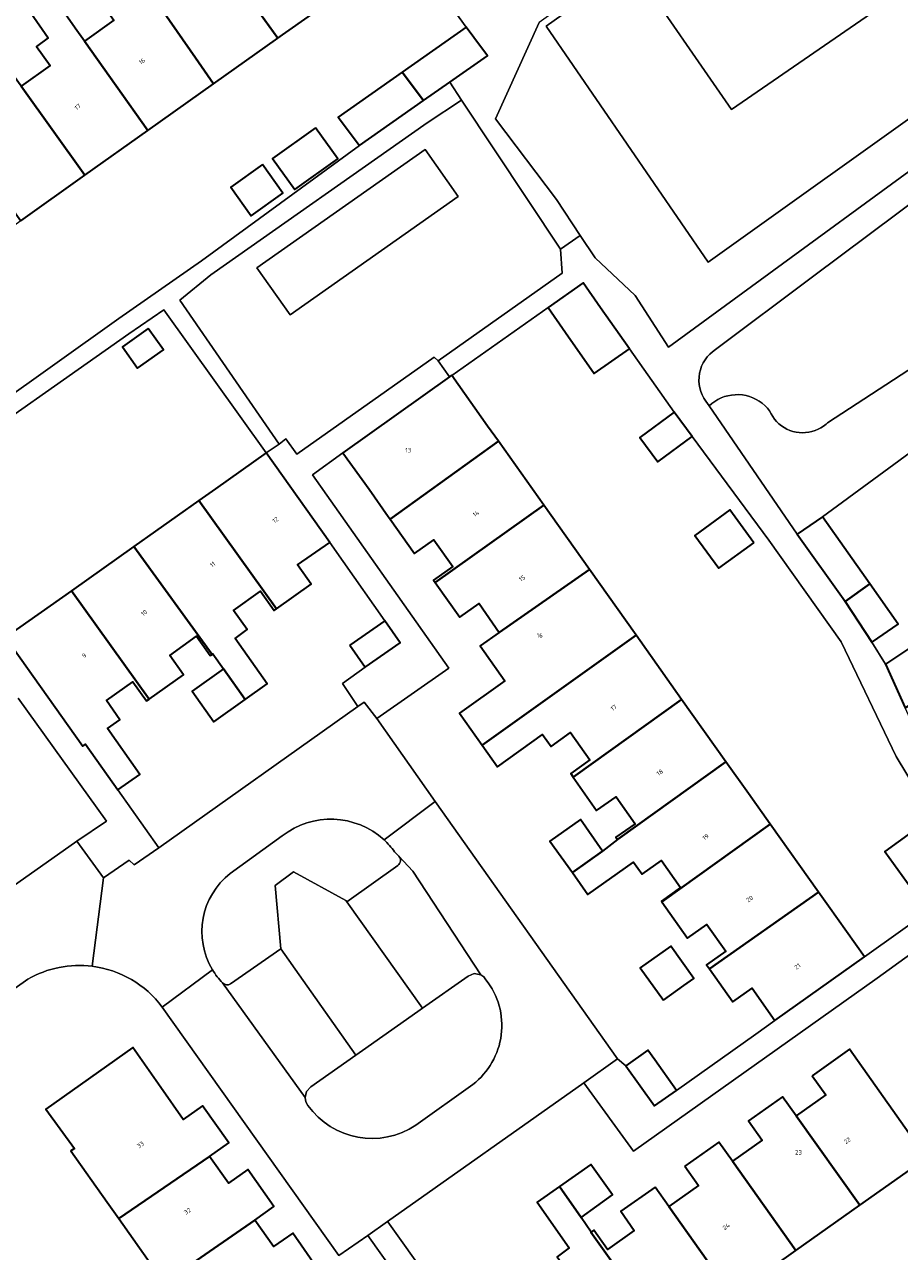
# Model space of a CAD drawing. Header units: metres. Extents: x 197700 to 204338, y 317132 to 325229.
# Tile 137 of 256: x 200026 to 200096, y 317895 to 317994. Entities that reach past the tile are written whole.
import ezdxf
from ezdxf.enums import TextEntityAlignment as Align

# ---------------------------------------------------------------- set-up
doc = ezdxf.new("R2010")
doc.units = ezdxf.units.M
for name, color, linetype, lineweight in [('B-WE-GR-BEPLANTING_CULTUUR_BOSPLANTSOEN-GV', 90, 'Continuous', 18), ('B-WE-GR-BEPLANTING_CULTUUR_HEESTERS-GV', 90, 'Continuous', 18), ('B-WE-IE-TERREINAFSCHEIDING_KUNSTMATIG_HEKWERK-G', 20, 'IE-TERREINAFSCHEIDING-KUNSTMATIG', 18), ('B-WE-OG-BEBOUWING-GV', 7, 'Continuous', 35), ('B-WE-OG-BEBOUWING-T18', 10, 'Continuous', 18), ('B-WE-OG-TERREIN_CULTUURSCHEIDING-GV', 7, 'Continuous', 18), ('B-WE-OG-TERREIN_ERF-GV', 7, 'Continuous', 18), ('B-WE-OG-TERREIN_ONBEGROEID-GV', 7, 'Continuous', 18), ('B-WE-VH-VERHARDING_BETONSTRAATSTEEN-GV', 252, 'Continuous', 18), ('B-WE-VH-VERHARDING_HALFVERHARDING-GV', 252, 'Continuous', 18), ('B-WE-VH-VERHARDING_OPEN-GV', 252, 'Continuous', 18), ('B-WE-VH-VERHARDING_TEGEL-GV', 252, 'Continuous', 18)]:
    doc.layers.add(name, color=color, linetype=linetype, lineweight=lineweight)
doc.styles.add('NLCS-ISO-M200-T18', font='NLCS-ISO.ttf', dxfattribs={"height": 0.36})
doc.linetypes.add('IE-TERREINAFSCHEIDING-KUNSTMATIG', pattern='A,4,[82,NLCS.SHX,S=0.75,R=90,X=0,Y=0],4,-2', length=10)

msp = doc.modelspace()

# ---------------------------------------------------------------- linework, layer by layer
at = {"layer": 'B-WE-GR-BEPLANTING_CULTUUR_BOSPLANTSOEN-GV'}
msp.add_lwpolyline([(200102.837, 317969.898), (200090.439, 317961.814), (200090.325, 317961.71), (200090.121, 317961.55), (200089.904, 317961.41), (200089.676, 317961.289), (200089.437, 317961.189), (200089.191, 317961.111), (200088.939, 317961.056), (200088.682, 317961.023), (200088.424, 317961.013), (200088.166, 317961.026), (200087.91, 317961.062), (200087.658, 317961.121), (200087.413, 317961.202), (200087.176, 317961.305), (200086.949, 317961.428), (200086.734, 317961.572), (200086.532, 317961.734), (200086.346, 317961.913), (200086.177, 317962.108), (200086.025, 317962.318), (200085.893, 317962.54), (200085.782, 317962.773), (200085.613, 317962.981), (200085.409, 317963.191), (200085.187, 317963.382), (200084.949, 317963.552), (200084.697, 317963.701), (200084.433, 317963.826), (200084.158, 317963.927), (200083.876, 317964.004), (200083.587, 317964.054), (200083.296, 317964.079), (200083.003, 317964.078), (200082.712, 317964.051), (200082.424, 317963.997), (200082.142, 317963.918), (200081.869, 317963.815), (200081.605, 317963.687), (200081.354, 317963.536), (200081.118, 317963.364), (200080.907, 317963.179), (200088.005, 317952.83), (200090.037, 317954.239), (200098.304, 317960.315)], dxfattribs=at)
at = {"layer": 'B-WE-GR-BEPLANTING_CULTUUR_HEESTERS-GV'}
msp.add_lwpolyline([(200046.412, 317919.43), (200052.448, 317910.872), (200052.976, 317911.242), (200057.442, 317914.376), (200057.83, 317914.648), (200051.728, 317923.212), (200051.642, 317923.333), (200047.414, 317925.642), (200045.937, 317924.547)], close=True, dxfattribs=at)
at = {"layer": 'B-WE-IE-TERREINAFSCHEIDING_KUNSTMATIG_HEKWERK-G'}
for points in [[(200080.821, 317974.753), (200067.791, 317993.776)], [(200100.274, 317988.645), (200080.821, 317974.753)], [(200098.304, 317960.315), (200090.037, 317954.239)], [(200094.019, 317944.143), (200095.116, 317942.379)]]:
    msp.add_lwpolyline(points, dxfattribs=at)
at = {"layer": 'B-WE-OG-BEBOUWING-GV'}
for points in [[(200039.885, 318001.518), (200046.17, 317992.806), (200046.532, 317993.063), (200051.2, 317996.378), (200046.071, 318003.599), (200044.972, 318005.147), (200042.299, 318003.236)], [(200046.17, 317992.806), (200039.885, 318001.518), (200037.162, 317999.573), (200038.266, 317998.027), (200035.948, 317996.377), (200039.535, 317991.206), (200040.982, 317989.122)], [(200028.648, 317995.301), (200026.749, 317997.697), (200025.105, 317996.52), (200027.661, 317992.822), (200026.716, 317992.137), (200027.831, 317990.599), (200025.477, 317988.946), (200030.616, 317981.76), (200035.682, 317985.358), (200030.581, 317992.559), (200029.832, 317993.616)], [(200040.982, 317989.122), (200039.535, 317991.206), (200035.948, 317996.377), (200034.846, 317997.925), (200031.84, 317995.786), (200032.191, 317995.293), (200032.941, 317994.238), (200030.581, 317992.559), (200035.682, 317985.358)], [(200056.184, 317990.06), (200057.902, 317987.772), (200060.015, 317989.255), (200063.058, 317991.389), (200061.965, 317992.844), (200061.339, 317993.676)], [(200025.453, 317978.094), (200030.616, 317981.76), (200025.477, 317988.946), (200024.371, 317990.492), (200021.571, 317988.503), (200022.671, 317986.954), (200020.299, 317985.284)], [(200057.902, 317987.772), (200056.184, 317990.06), (200051.028, 317986.444), (200052.747, 317984.156)], [(200049.198, 317985.588), (200045.741, 317983.118), (200047.542, 317980.596), (200051, 317983.066)], [(200044.915, 317982.61), (200042.372, 317980.794), (200044.022, 317978.485), (200046.564, 317980.301)], [(200072.166, 317971.068), (200070.764, 317973.077), (200067.941, 317971.106), (200069.343, 317969.097), (200071.65, 317965.793), (200074.49, 317967.775)], [(200035.731, 317969.401), (200033.657, 317967.92), (200034.87, 317966.222), (200036.944, 317967.703)], [(200055.063, 317954.27), (200055.21, 317954.061), (200063.939, 317960.319), (200063.063, 317961.553), (200060.167, 317965.629), (200060.005, 317965.514), (200051.403, 317959.403), (200053.512, 317956.454)], [(200079.536, 317960.705), (200078.099, 317962.661), (200075.326, 317960.625), (200076.763, 317958.669)], [(200058.842, 317948.947), (200067.59, 317955.174), (200063.939, 317960.319), (200055.21, 317954.061), (200057.165, 317951.284), (200058.719, 317952.377), (200060.254, 317950.24), (200058.706, 317949.138)], [(200041.149, 317956.491), (200039.806, 317955.542), (200046.055, 317946.828), (200048.855, 317948.804), (200047.76, 317950.356), (200050.361, 317952.167), (200045.224, 317959.389)], [(200043.544, 317939.516), (200045.305, 317940.769), (200042.721, 317944.446), (200043.703, 317945.146), (200042.6, 317946.693), (200044.766, 317948.244), (200045.861, 317946.691), (200046.055, 317946.828), (200039.806, 317955.542), (200034.559, 317951.834), (200040.864, 317943.154), (200040.936, 317943.2), (200041.794, 317941.977)], [(200067.59, 317955.174), (200058.842, 317948.947), (200060.821, 317946.166), (200062.369, 317947.267), (200064.002, 317944.925), (200071.273, 317949.985)], [(200084.498, 317952.148), (200082.586, 317954.787), (200079.766, 317952.744), (200081.679, 317950.105)], [(200091.858, 317947.409), (200093.85, 317948.837), (200090.037, 317954.239), (200088.005, 317952.83), (200091.701, 317947.646)], [(200029.537, 317948.284), (200035.786, 317939.543), (200038.555, 317941.508), (200037.455, 317943.057), (200039.618, 317944.612), (200040.717, 317943.062), (200040.864, 317943.154), (200034.559, 317951.834)], [(200062.618, 317935.852), (200075.025, 317944.698), (200071.273, 317949.985), (200064.002, 317944.925), (200062.465, 317943.834), (200064.462, 317941.021), (200060.789, 317938.422)], [(200024.38, 317944.64), (200024.232, 317944.534), (200030.444, 317935.762), (200030.668, 317935.928), (200033.275, 317932.244), (200035.047, 317933.489), (200032.441, 317937.174), (200033.447, 317937.871), (200032.364, 317939.432), (200034.487, 317940.951), (200035.587, 317939.401), (200035.786, 317939.543), (200029.537, 317948.284)], [(200094.019, 317944.143), (200094.07, 317944.178), (200096.143, 317945.589), (200093.85, 317948.837), (200091.858, 317947.409)], [(200051.967, 317943.889), (200053.206, 317942.122), (200056.006, 317944.085), (200054.779, 317945.852)], [(200075.025, 317944.698), (200062.618, 317935.852), (200063.865, 317934.099), (200067.494, 317936.704), (200068.193, 317935.741), (200069.731, 317936.857), (200071.309, 317934.657), (200069.755, 317933.564), (200069.963, 317933.268), (200078.693, 317939.53)], [(200096.694, 317938.84), (200099.289, 317940.4), (200097.115, 317943.711), (200095.116, 317942.379)], [(200041.794, 317941.977), (200039.269, 317940.184), (200041.012, 317937.716), (200043.544, 317939.516)], [(200073.52, 317928.227), (200082.257, 317934.509), (200078.693, 317939.53), (200069.963, 317933.268), (200071.846, 317930.589), (200073.413, 317931.69), (200074.942, 317929.515), (200073.388, 317928.422)], [(200082.257, 317934.509), (200073.52, 317928.227), (200072.314, 317927.312), (200069.89, 317925.573), (200071.147, 317923.82), (200074.821, 317926.426), (200075.522, 317925.439), (200077.071, 317926.539), (200078.606, 317924.378), (200077.056, 317923.278), (200077.095, 317923.223), (200085.827, 317929.479), (200084.079, 317931.941)], [(200069.89, 317925.573), (200072.314, 317927.312), (200070.532, 317929.849), (200068.065, 317928.116)], [(200077.095, 317923.223), (200079.169, 317920.301), (200080.719, 317921.401), (200082.253, 317919.24), (200080.703, 317918.14), (200080.929, 317917.822), (200089.711, 317924.006), (200085.827, 317929.479)], [(200098.28, 317929.602), (200095.054, 317927.264), (200098.205, 317922.915), (200101.431, 317925.252)], [(200089.711, 317924.006), (200080.929, 317917.822), (200082.817, 317915.163), (200084.366, 317916.263), (200086.207, 317913.67), (200093.414, 317918.8), (200090.515, 317922.873)], [(200077.224, 317915.287), (200078.873, 317916.466), (200079.68, 317917.043), (200077.813, 317919.655), (200075.357, 317917.898)], [(200032.411, 317899.029), (200033.352, 317897.697), (200040.658, 317902.704), (200042.209, 317903.802), (200040.097, 317906.785), (200038.547, 317905.687), (200036.741, 317908.265), (200034.492, 317911.474), (200027.468, 317906.52), (200029.791, 317903.355), (200029.5, 317903.149)], [(200089.211, 317909.212), (200090.31, 317907.664), (200087.924, 317905.97), (200093.038, 317898.78), (200098.405, 317902.569), (200092.216, 317911.347)], [(200074.199, 317910.005), (200076.503, 317906.793), (200078.274, 317908.028), (200076.527, 317910.491), (200075.97, 317911.276)], [(200082.785, 317902.321), (200087.9, 317895.135), (200093.038, 317898.78), (200087.924, 317905.97), (200086.824, 317907.517), (200084.079, 317905.568), (200085.178, 317904.02)], [(200078.939, 317901.918), (200080.038, 317900.37), (200077.651, 317898.675), (200082.753, 317891.483), (200087.9, 317895.135), (200082.785, 317902.321), (200081.684, 317903.867)], [(200037.002, 317892.53), (200044.298, 317897.57), (200045.849, 317898.668), (200043.738, 317901.648), (200042.188, 317900.55), (200040.658, 317902.704), (200033.352, 317897.697)], [(200070.61, 317897.791), (200073.131, 317899.605), (200071.369, 317902.06), (200068.852, 317900.29)], [(200070.61, 317897.791), (200068.852, 317900.29), (200067.046, 317899.019), (200069.632, 317895.344), (200068.655, 317894.628), (200069.777, 317893.095), (200067.596, 317891.541), (200066.509, 317893.099), (200066.279, 317892.939), (200072.494, 317884.206), (200077.641, 317887.857), (200071.377, 317896.598), (200071.399, 317896.614)], [(200076.551, 317900.225), (200073.789, 317898.293), (200074.878, 317896.736), (200072.708, 317895.215), (200071.605, 317896.761), (200071.399, 317896.614), (200071.377, 317896.598), (200077.641, 317887.857), (200082.753, 317891.483), (200077.651, 317898.675)], [(200044.298, 317897.57), (200037.002, 317892.53), (200040.697, 317887.299), (200042.454, 317888.529), (200049.426, 317893.534), (200047.383, 317896.518), (200045.815, 317895.444)]]:
    msp.add_lwpolyline(points, close=True, dxfattribs=at)
at = {"layer": 'B-WE-OG-TERREIN_CULTUURSCHEIDING-GV'}
for points in [[(200070.519, 317976.897), (200071.713, 317975.094), (200074.96, 317972.073), (200077.642, 317967.907), (200105.488, 317988.271), (200119.244, 317997.736), (200106.772, 318015.131), (200103.448, 318019.773), (200096.404, 318014.892), (200067.216, 317994.075), (200063.71, 317986.311), (200068.601, 317979.793)], [(200112.686, 317997.509), (200099.361, 318016.239), (200092.423, 318011.302), (200100.63, 317999.417), (200082.714, 317987.045), (200074.681, 317998.678), (200067.791, 317993.776), (200080.821, 317974.753), (200100.274, 317988.645), (200100.89, 317989.085), (200101.505, 317989.524)], [(200092.423, 318011.302), (200074.681, 317998.678), (200082.714, 317987.045), (200100.63, 317999.417)], [(200046.258, 317960.098), (200046.803, 317960.512), (200047.698, 317959.283), (200058.748, 317967.088), (200059.083, 317966.802), (200069.054, 317973.872), (200068.928, 317975.788), (200060.97, 317987.812), (200058.193, 317985.979), (200040.778, 317973.735), (200038.278, 317971.684)], [(200044.474, 317974.294), (200058.031, 317983.838), (200060.701, 317980.046), (200047.144, 317970.502)]]:
    msp.add_lwpolyline(points, close=True, dxfattribs=at)
for points in [[(200103.339, 318014.293), (200114.743, 317998.31), (200114.92, 317997.327), (200114.64, 317996.284), (200107.18, 317990.989), (200106.607, 317990.384), (200105.674, 317989.022), (200104.415, 317987.982), (200103.026, 317987.652), (200102.126, 317987.684), (200101.537, 317987.848), (200100.274, 317988.645), (200080.821, 317974.753), (200067.791, 317993.776), (200074.681, 317998.678), (200092.423, 318011.302), (200099.361, 318016.239), (200112.686, 317997.509), (200101.505, 317989.524)], [(200102.934, 317983.8), (200089.23, 317973.564), (200081.42, 317967.706)], [(200081.869, 317963.815), (200082.142, 317963.918), (200082.424, 317963.997), (200082.712, 317964.051), (200083.003, 317964.078), (200083.296, 317964.079), (200083.587, 317964.054), (200083.876, 317964.004), (200084.158, 317963.927), (200084.433, 317963.826), (200084.697, 317963.701), (200084.949, 317963.552), (200085.187, 317963.382), (200085.409, 317963.191), (200085.613, 317962.981), (200085.782, 317962.773), (200085.893, 317962.54), (200086.025, 317962.318), (200086.177, 317962.108), (200086.346, 317961.913), (200086.532, 317961.734), (200086.734, 317961.572), (200086.949, 317961.428), (200087.176, 317961.305), (200087.413, 317961.202), (200087.658, 317961.121), (200087.91, 317961.062), (200088.166, 317961.026), (200088.424, 317961.013), (200088.682, 317961.023), (200088.939, 317961.056), (200089.191, 317961.111), (200089.437, 317961.189), (200089.676, 317961.289), (200089.904, 317961.41), (200090.121, 317961.55), (200090.325, 317961.71), (200090.439, 317961.814), (200102.837, 317969.898)], [(200080.65, 317963.553), (200080.907, 317963.179), (200081.118, 317963.364), (200081.354, 317963.536), (200081.605, 317963.687), (200081.869, 317963.815)]]:
    msp.add_lwpolyline(points, dxfattribs=at)
msp.add_lwpolyline([(200081.42, 317967.706, 0.43627), (200080.65, 317963.553)], format="xyb", dxfattribs=at)
at = {"layer": 'B-WE-OG-TERREIN_ERF-GV'}
for points in [[(200005.162, 317962.672), (200011.102, 317954.374), (200018.25, 317959.457), (200033.354, 317970.228), (200040.013, 317974.872), (200052.747, 317984.156), (200051.028, 317986.444), (200056.184, 317990.06), (200061.339, 317993.676), (200058.455, 317997.685), (200056.62, 318000.236), (200051.2, 317996.378), (200046.532, 317993.063), (200046.17, 317992.806), (200040.982, 317989.122), (200035.682, 317985.358), (200030.616, 317981.76), (200025.453, 317978.094), (200020.199, 317974.363), (200015.062, 317970.715), (200010.164, 317967.236), (200008.767, 317966.244), (200004.699, 317963.337)], [(200049.198, 317985.588), (200051, 317983.066), (200047.542, 317980.596), (200045.741, 317983.118)], [(200044.915, 317982.61), (200046.564, 317980.301), (200044.022, 317978.485), (200042.372, 317980.794)], [(200039.806, 317955.542), (200041.149, 317956.491), (200045.224, 317959.389), (200036.967, 317970.925), (200034.166, 317968.976), (200018.8, 317958.177), (200016.13, 317956.289), (200019.018, 317952.207), (200024.38, 317944.64), (200029.537, 317948.284), (200034.559, 317951.834)], [(200035.731, 317969.401), (200036.944, 317967.703), (200034.87, 317966.222), (200033.657, 317967.92)], [(200080.929, 317917.822), (200080.703, 317918.14), (200082.253, 317919.24), (200080.719, 317921.401), (200079.169, 317920.301), (200077.095, 317923.223), (200077.056, 317923.278), (200078.606, 317924.378), (200077.071, 317926.539), (200075.522, 317925.439), (200074.821, 317926.426), (200071.147, 317923.82), (200069.89, 317925.573), (200068.065, 317928.116), (200070.532, 317929.849), (200072.314, 317927.312), (200073.52, 317928.227), (200073.388, 317928.422), (200074.942, 317929.515), (200073.413, 317931.69), (200071.846, 317930.589), (200069.963, 317933.268), (200069.755, 317933.564), (200071.309, 317934.657), (200069.731, 317936.857), (200068.193, 317935.741), (200067.494, 317936.704), (200063.865, 317934.099), (200062.618, 317935.852), (200060.789, 317938.422), (200064.462, 317941.021), (200062.465, 317943.834), (200064.002, 317944.925), (200062.369, 317947.267), (200060.821, 317946.166), (200058.842, 317948.947), (200058.706, 317949.138), (200060.254, 317950.24), (200058.719, 317952.377), (200057.165, 317951.284), (200055.21, 317954.061), (200055.063, 317954.27), (200053.512, 317956.454), (200051.403, 317959.403), (200048.967, 317957.626), (200059.941, 317942.056), (200054.128, 317937.979), (200058.844, 317931.309), (200073.515, 317910.559), (200074.199, 317910.005), (200075.97, 317911.276), (200076.527, 317910.491), (200078.274, 317908.028), (200084.659, 317912.569), (200086.207, 317913.67), (200084.366, 317916.263), (200082.817, 317915.163)], [(200084.498, 317952.148), (200081.679, 317950.105), (200079.766, 317952.744), (200082.586, 317954.787)], [(200036.574, 317927.582), (200052.599, 317938.968), (200051.365, 317940.801), (200053.206, 317942.122), (200051.967, 317943.889), (200054.779, 317945.852), (200051.438, 317950.627), (200050.361, 317952.167), (200047.76, 317950.356), (200048.855, 317948.804), (200046.055, 317946.828), (200045.861, 317946.691), (200044.766, 317948.244), (200042.6, 317946.693), (200043.703, 317945.146), (200042.721, 317944.446), (200045.305, 317940.769), (200043.544, 317939.516), (200041.012, 317937.716), (200039.269, 317940.184), (200041.794, 317941.977), (200040.936, 317943.2), (200040.864, 317943.154), (200040.717, 317943.062), (200039.618, 317944.612), (200037.455, 317943.057), (200038.555, 317941.508), (200035.786, 317939.543), (200035.587, 317939.401), (200034.487, 317940.951), (200032.364, 317939.432), (200033.447, 317937.871), (200032.441, 317937.174), (200035.047, 317933.489), (200033.275, 317932.244)], [(200098.28, 317929.602), (200101.431, 317925.252), (200098.205, 317922.915), (200095.054, 317927.264)], [(200078.873, 317916.466), (200077.224, 317915.287), (200075.357, 317917.898), (200077.813, 317919.655), (200079.68, 317917.043)]]:
    msp.add_lwpolyline(points, close=True, dxfattribs=at)
for points in [[(200025.477, 317988.946), (200027.831, 317990.599), (200026.716, 317992.137), (200027.661, 317992.822), (200025.105, 317996.52)], [(200028.648, 317995.301), (200029.832, 317993.616), (200030.581, 317992.559), (200032.941, 317994.238)], [(200100.731, 317927.064), (200095.971, 317934.918), (200091.538, 317944.167), (200085.708, 317952.348), (200079.536, 317960.705), (200076.763, 317958.669), (200075.326, 317960.625), (200078.099, 317962.661), (200074.49, 317967.775), (200071.65, 317965.793), (200069.343, 317969.097), (200067.941, 317971.106), (200060.167, 317965.629), (200063.063, 317961.553), (200063.939, 317960.319), (200067.59, 317955.174), (200071.273, 317949.985), (200075.025, 317944.698), (200078.693, 317939.53), (200082.257, 317934.509), (200084.079, 317931.941), (200085.827, 317929.479), (200089.711, 317924.006), (200090.515, 317922.873), (200093.414, 317918.8), (200102.123, 317924.99)], [(200098.304, 317960.315), (200090.037, 317954.239), (200093.85, 317948.837), (200096.143, 317945.589), (200094.07, 317944.178), (200094.019, 317944.143), (200095.116, 317942.379), (200097.115, 317943.711)], [(200000.973, 317907.655), (200029.977, 317928.115), (200032.374, 317929.719), (200025.253, 317939.615)], [(200102.58, 317922.954), (200094.442, 317917.075), (200074.813, 317903.144), (200070.824, 317908.642), (200055.006, 317897.465), (200055.029, 317897.432), (200058.299, 317892.839)], [(200026.031, 317916.993), (199981.132, 317885.151)], [(200053.414, 317896.34), (200051.084, 317894.719), (200036.845, 317914.745)], [(200037.002, 317892.53), (200033.352, 317897.697), (200032.411, 317899.029), (200029.5, 317903.149), (200029.791, 317903.355), (200027.468, 317906.52), (200034.492, 317911.474), (200036.741, 317908.265), (200038.547, 317905.687), (200040.097, 317906.785), (200042.209, 317903.802), (200040.658, 317902.704), (200042.188, 317900.55), (200043.738, 317901.648), (200045.849, 317898.668), (200044.298, 317897.57), (200045.815, 317895.444), (200047.383, 317896.518), (200049.426, 317893.534)], [(200068.655, 317894.628), (200069.632, 317895.344), (200067.046, 317899.019), (200068.852, 317900.29), (200071.369, 317902.06), (200073.131, 317899.605), (200070.61, 317897.791), (200071.399, 317896.614), (200071.605, 317896.761), (200072.708, 317895.215), (200074.878, 317896.736), (200073.789, 317898.293), (200076.551, 317900.225), (200077.651, 317898.675), (200080.038, 317900.37), (200078.939, 317901.918), (200081.684, 317903.867), (200082.785, 317902.321), (200085.178, 317904.02), (200084.079, 317905.568), (200086.824, 317907.517), (200087.924, 317905.97), (200090.31, 317907.664), (200089.211, 317909.212), (200092.216, 317911.347), (200098.405, 317902.569), (200093.038, 317898.78), (200087.9, 317895.135), (200082.753, 317891.483)], [(200065.633, 317879.187), (200053.414, 317896.34)]]:
    msp.add_lwpolyline(points, dxfattribs=at)
for points in [[(200031.212, 317918.027, 0.162552), (200026.031, 317916.993)], [(200036.845, 317914.745, 0.20339), (200031.212, 317918.027)]]:
    msp.add_lwpolyline(points, format="xyb", dxfattribs=at)
at = {"layer": 'B-WE-OG-TERREIN_ONBEGROEID-GV'}
for points in [[(200062.93, 317916.939), (200062.751, 317917.168), (200062.514, 317917.335), (200061.989, 317917.433), (200061.491, 317917.241), (200057.83, 317914.648), (200057.442, 317914.376), (200052.976, 317911.242), (200052.448, 317910.872), (200048.818, 317908.319), (200048.473, 317907.944), (200048.355, 317907.449)], [(200057.289, 317905.233), (200061.869, 317908.51)], [(200048.355, 317907.449), (200048.419, 317907.113), (200048.592, 317906.819)]]:
    msp.add_lwpolyline(points, dxfattribs=at)
for points in [[(200061.869, 317908.51, 0.417751), (200062.93, 317916.939)], [(200048.592, 317906.819, 0.40569), (200057.289, 317905.233)]]:
    msp.add_lwpolyline(points, format="xyb", dxfattribs=at)
at = {"layer": 'B-WE-VH-VERHARDING_BETONSTRAATSTEEN-GV'}
for points in [[(200054.721, 317928.208), (200058.844, 317931.309), (200054.128, 317937.979), (200053.113, 317939.301), (200052.599, 317938.968), (200036.574, 317927.582), (200034.586, 317926.186), (200034.194, 317926.577), (200032.113, 317925.156), (200031.212, 317918.027)], [(200036.845, 317914.745), (200051.084, 317894.719), (200053.414, 317896.34), (200055.006, 317897.465), (200070.824, 317908.642), (200073.515, 317910.559), (200058.844, 317931.309), (200054.721, 317928.208)], [(200042.334, 317925.503), (200046.517, 317928.524)], [(200031.212, 317918.027), (200032.113, 317925.156), (200029.977, 317928.115), (200000.973, 317907.655), (200001.638, 317906.748), (199990.606, 317899.005)], [(200055.574, 317927.254), (200055.908, 317926.9), (200057.043, 317925.694), (200062.514, 317917.335), (200062.751, 317917.168), (200062.93, 317916.939)], [(200055.835, 317926.15), (200051.728, 317923.212), (200057.83, 317914.648), (200061.491, 317917.241), (200061.989, 317917.433), (200062.514, 317917.335), (200057.043, 317925.694), (200055.908, 317926.9)], [(200041.715, 317916.68), (200048.355, 317907.449), (200048.473, 317907.944), (200048.818, 317908.319), (200052.448, 317910.872), (200046.412, 317919.43), (200042.36, 317916.616)], [(200036.845, 317914.745), (200040.899, 317917.744)], [(200040.899, 317917.744), (200036.845, 317914.745)], [(199981.132, 317885.151), (200026.031, 317916.993)], [(200048.592, 317906.819), (200048.419, 317907.113), (200048.355, 317907.449), (200041.715, 317916.68)], [(200061.869, 317908.51), (200057.289, 317905.233)]]:
    msp.add_lwpolyline(points, dxfattribs=at)
for points in [[(200046.517, 317928.524, -0.366155), (200054.721, 317928.208)], [(200054.721, 317928.208, -0.049254), (200055.574, 317927.254)], [(200055.908, 317926.9, -0.450019), (200055.835, 317926.15)], [(200040.899, 317917.744, -0.378773), (200042.334, 317925.503)], [(200026.031, 317916.993, -0.162552), (200031.212, 317918.027)], [(200031.212, 317918.027, -0.20339), (200036.845, 317914.745)], [(200041.715, 317916.68, -0.058475), (200040.899, 317917.744)], [(200042.36, 317916.616, -0.369205), (200041.715, 317916.68)], [(200062.93, 317916.939, -0.417751), (200061.869, 317908.51)], [(200057.289, 317905.233, -0.40569), (200048.592, 317906.819)]]:
    msp.add_lwpolyline(points, format="xyb", dxfattribs=at)
at = {"layer": 'B-WE-VH-VERHARDING_HALFVERHARDING-GV'}
msp.add_lwpolyline([(200044.474, 317974.294), (200047.144, 317970.502), (200060.701, 317980.046), (200058.031, 317983.838)], close=True, dxfattribs=at)
at = {"layer": 'B-WE-VH-VERHARDING_OPEN-GV'}
for points in [[(200054.721, 317928.208, 0.366155), (200046.517, 317928.524)], [(200055.574, 317927.254, 0.049254), (200054.721, 317928.208)], [(200055.835, 317926.15, 0.450019), (200055.908, 317926.9)], [(200042.334, 317925.503, 0.378773), (200040.899, 317917.744)], [(200040.899, 317917.744, 0.058475), (200041.715, 317916.68)], [(200041.715, 317916.68, 0.369205), (200042.36, 317916.616)]]:
    msp.add_lwpolyline(points, format="xyb", dxfattribs=at)
for points in [[(200046.517, 317928.524), (200042.334, 317925.503)], [(200055.908, 317926.9), (200055.574, 317927.254)], [(200042.36, 317916.616), (200046.412, 317919.43), (200045.937, 317924.547), (200047.414, 317925.642), (200051.642, 317923.333), (200051.728, 317923.212), (200055.835, 317926.15)]]:
    msp.add_lwpolyline(points, dxfattribs=at)
msp.add_lwpolyline([(200053.414, 317896.34), (200065.633, 317879.187), (200067.136, 317880.404), (200062.011, 317887.627), (200060.056, 317890.371), (200058.299, 317892.839), (200055.029, 317897.432), (200055.006, 317897.465)], close=True, dxfattribs=at)
at = {"layer": 'B-WE-VH-VERHARDING_TEGEL-GV'}
for points in [[(200058.455, 317997.685), (200061.339, 317993.676), (200061.965, 317992.844), (200063.058, 317991.389), (200060.015, 317989.255), (200060.97, 317987.812), (200068.928, 317975.788), (200070.519, 317976.897), (200068.601, 317979.793), (200063.71, 317986.311), (200067.216, 317994.075)], [(200018.8, 317958.177), (200034.166, 317968.976), (200036.967, 317970.925), (200045.224, 317959.389), (200046.258, 317960.098), (200038.278, 317971.684), (200040.778, 317973.735), (200058.193, 317985.979), (200060.97, 317987.812), (200060.015, 317989.255), (200057.902, 317987.772), (200052.747, 317984.156), (200040.013, 317974.872), (200033.354, 317970.228), (200018.25, 317959.457)], [(200105.488, 317988.271), (200077.642, 317967.907), (200074.96, 317972.073), (200071.713, 317975.094), (200070.519, 317976.897), (200068.928, 317975.788), (200069.054, 317973.872), (200059.083, 317966.802), (200060.005, 317965.514), (200060.167, 317965.629), (200067.941, 317971.106), (200070.764, 317973.077), (200072.166, 317971.068), (200074.49, 317967.775), (200078.099, 317962.661), (200079.536, 317960.705), (200085.708, 317952.348), (200091.538, 317944.167), (200095.971, 317934.918), (200100.731, 317927.064)], [(200081.42, 317967.706), (200089.23, 317973.564), (200102.934, 317983.8)], [(200078.274, 317908.028), (200076.503, 317906.793), (200074.199, 317910.005), (200073.515, 317910.559), (200070.824, 317908.642), (200074.813, 317903.144), (200094.442, 317917.075), (200102.58, 317922.954), (200103.845, 317923.074), (200104.171, 317925.555), (200103.417, 317927.079), (200100.72, 317930.802), (200099.712, 317932.912), (200097.914, 317936.184), (200096.694, 317938.84), (200095.116, 317942.379), (200094.019, 317944.143), (200091.858, 317947.409), (200091.701, 317947.646), (200088.005, 317952.83), (200080.907, 317963.179), (200080.65, 317963.553)], [(200025.253, 317939.615), (200032.374, 317929.719), (200029.977, 317928.115), (200032.113, 317925.156), (200034.194, 317926.577), (200034.586, 317926.186), (200036.574, 317927.582), (200033.275, 317932.244), (200030.668, 317935.928), (200030.444, 317935.762), (200024.232, 317944.534)], [(200102.123, 317924.99), (200093.414, 317918.8), (200086.207, 317913.67), (200084.659, 317912.569), (200078.274, 317908.028)]]:
    msp.add_lwpolyline(points, dxfattribs=at)
msp.add_lwpolyline([(200080.65, 317963.553, -0.43627), (200081.42, 317967.706)], format="xyb", dxfattribs=at)
msp.add_lwpolyline([(200059.083, 317966.802), (200058.748, 317967.088), (200047.698, 317959.283), (200046.803, 317960.512), (200046.258, 317960.098), (200045.224, 317959.389), (200050.361, 317952.167), (200051.438, 317950.627), (200054.779, 317945.852), (200056.006, 317944.085), (200053.206, 317942.122), (200051.365, 317940.801), (200052.599, 317938.968), (200053.113, 317939.301), (200054.128, 317937.979), (200059.941, 317942.056), (200048.967, 317957.626), (200051.403, 317959.403), (200060.005, 317965.514)], close=True, dxfattribs=at)

# ---------------------------------------------------------------- texts
at = {"layer": 'B-WE-OG-BEBOUWING-T18', "style": 'NLCS-ISO-M200-T18'}
for s, rotation, p in [('16', 35.4, (200035.211, 317990.944)), ('17', 35, (200030.038, 317987.261)), ('12', 34.8, (200045.974, 317953.987)), ('14', 35.6, (200062.122, 317954.496)), ('11', 35.6, (200040.909, 317950.402)), ('15', 34.8, (200065.838, 317949.286)), ('10', 35.7, (200035.389, 317946.498)), ('9', 35.5, (200030.558, 317943.058)), ('17', 35.6, (200073.217, 317938.859)), ('18', 35.1, (200076.926, 317933.648)), ('19', 35.3, (200080.626, 317928.441)), ('20', 35.3, (200084.164, 317923.459)), ('21', 35.3, (200088.026, 317918.018)), ('33', 35, (200035.094, 317903.644)), ('22', 35.3, (200092.027, 317903.978)), ('32', 35.3, (200038.881, 317898.298)), ('24', 35.3, (200082.285, 317897.06))]:
    msp.add_text(s, height=0.36, rotation=rotation, dxfattribs=at).set_placement(p, align=Align.MIDDLE)
for s, p in [('13', (200056.669, 317959.606)), ('16', (200067.262, 317944.681)), ('23', (200088.106, 317903.037))]:
    msp.add_text(s, height=0.36, dxfattribs=at).set_placement(p, align=Align.MIDDLE)

doc.saveas('drawing.dxf')
